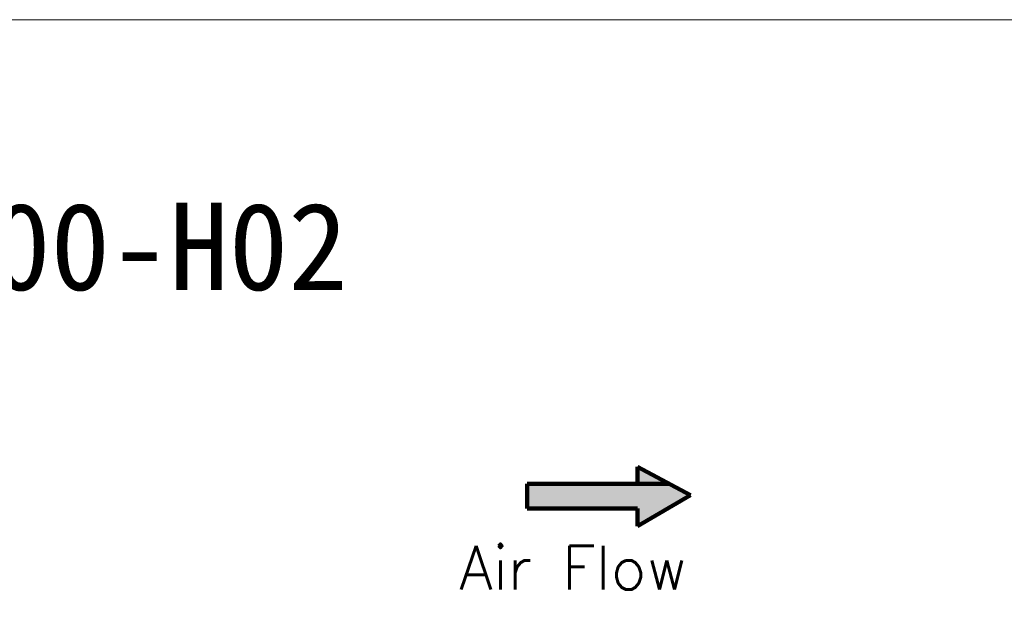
# Model space of a CAD drawing. Header units: inches. Extents: x 3114 to 4554, y 3227 to 4155.
# Tile 46 of 47: x 3724 to 4063, y 3949 to 4155. Entities that reach past the tile are written whole.
import ezdxf

# ---------------------------------------------------------------- set-up
doc = ezdxf.new("R2010")
doc.units = ezdxf.units.IN
doc.header["$MEASUREMENT"] = 0
doc.layers.add('4标注线层', color=7, linetype='Continuous', lineweight=0)
doc.styles.add('Roman', font='romans')
doc.styles.get("Standard").update_dxf_attribs({"font": 'txt', "bigfont": 'gbcbig.shx'})

msp = doc.modelspace()

# ---------------------------------------------------------------- hatches: boundary and pattern name
at = {"lineweight": 100}
msp.add_hatch(color=0, dxfattribs=at).paths.add_polyline_path([(3936.54, 3995.74), (3898.68, 3995.74), (3898.68, 3987.23), (3936.54, 3987.23), (3936.54, 3981.21), (3954.79, 3991.77), (3936.54, 4001.6)])

# ---------------------------------------------------------------- linework, layer by layer
at = {"color": 0, "lineweight": 100}
for p, q in [((3936.54, 3995.74), (3936.54, 4001.6)), ((3936.54, 4001.6), (3954.79, 3991.77)), ((3947.41, 3995.74), (3898.68, 3995.74)), ((3898.68, 3995.74), (3898.68, 3987.23)), ((3954.79, 3991.77), (3936.54, 3981.21)), ((3898.68, 3987.23), (3936.54, 3987.23)), ((3936.54, 3981.21), (3936.54, 3987.23))]:
    msp.add_line(p, q, dxfattribs=at)
at = {"layer": '4标注线层', "color": 0, "linetype": 'Continuous'}
msp.add_lwpolyline([(3114.45, 3227.19), (4554.35, 3227.19), (4554.35, 4155.21), (3114.45, 4155.21)], close=True, dxfattribs=at)

# ---------------------------------------------------------------- texts
at = {"layer": '4标注线层', "color": 0, "linetype": 'Continuous', "lineweight": 25, "style": 'Roman'}
msp.add_text('Air Flow', height=15, dxfattribs=at).set_placement((3875.31, 3959.38))
at = {"layer": '4标注线层', "color": 0, "linetype": 'Continuous', "insert": (3612.52, 4092.29), "char_height": 30, "width": 202.7201, "attachment_point": 1}
msp.add_mtext('{\\fFangSong|b0|i0|c134|p49;SE-A200-H02}', dxfattribs=at)

doc.saveas('drawing.dxf')
